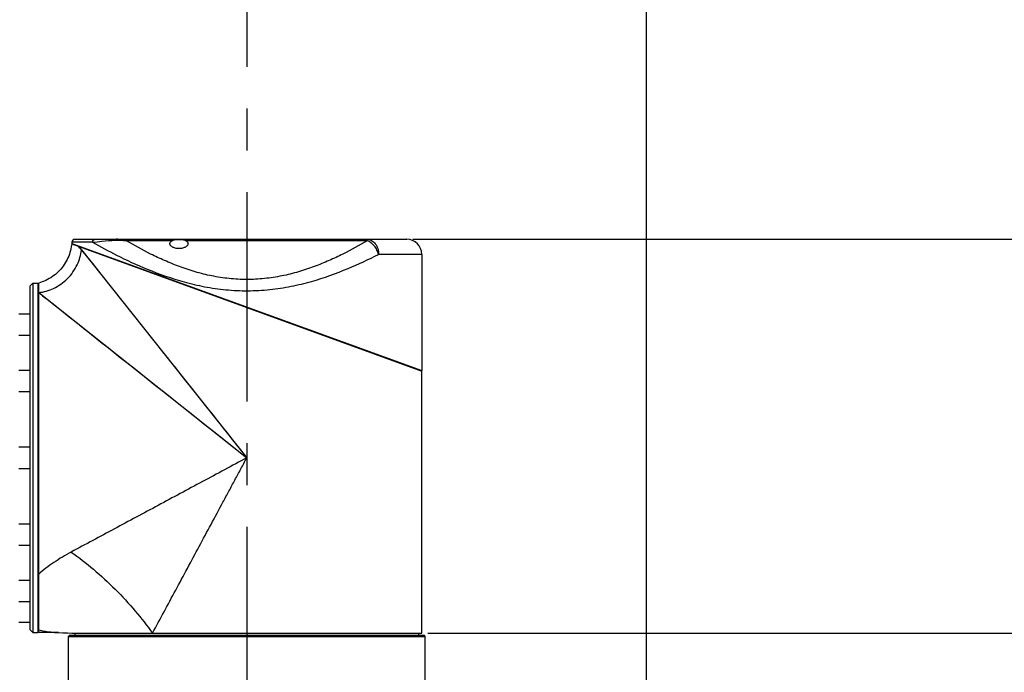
# Model space of a CAD drawing. Header units: millimetres. Extents: x 20 to 4180, y 42 to 2950.
# Tile 12 of 133: x 1487 to 1895, y 719 to 990. Entities that reach past the tile are written whole.
import ezdxf

# ---------------------------------------------------------------- set-up
doc = ezdxf.new("R2010")
doc.units = ezdxf.units.MM
doc.header["$LTSCALE"] = 231.275
doc.linetypes.add('CENTER', pattern=[0.6, 0.375, -0.075, 0.075, -0.075])
doc.layers.get('0').update_dxf_attribs({"linetype": 'CONTINUOUS'})
for name, color, linetype in [('BASE_ASM_PBL1', 7, 'CONTINUOUS'), ('DEFAULT_1', 7, 'CENTER'), ('FRONT_VIEW_VBL0', 7, 'CONTINUOUS'), ('MIDDLE_ASM_PBL4', 7, 'CONTINUOUS')]:
    doc.layers.add(name, color=color, linetype=linetype)
doc.styles.get("Standard").update_dxf_attribs({"font": 'malgun.ttf'})
doc.dimstyles.new('DIMSTYLE_1', dxfattribs={"dimtxt": 20, "dimasz": 7.5, "dimexe": 1, "dimexo": 0.5, "dimgap": 1, "dimtad": 1, "dimlfac": 0.8, "dimdsep": 46, "dimtxsty": 'Standard', "dimblk": '_FILLED', "dimblk1": '_FILLED', "dimblk2": '_FILLED', "dimcen": 0.09, "dimclrt": 134, "dimazin": 2, "dimtp": 0.5, "dimtm": 0.5, "dimtfac": 1, "dimtofl": 0, "dimtmove": 0, "dimatfit": 3, "dimldrblk": '_FILLED', "dimfxl": 1, "dimtolj": 1, "dimarcsym": 0})
doc.dimstyles.new('DIMSTYLE_2', dxfattribs={"dimtxt": 20, "dimasz": 7.5, "dimexe": 1, "dimexo": 0.5, "dimgap": 1, "dimtad": 1, "dimlfac": 0.8, "dimdsep": 46, "dimtxsty": 'Standard', "dimblk": '_FILLED', "dimblk1": '_FILLED', "dimblk2": '_FILLED', "dimcen": 0.09, "dimclrt": 134, "dimazin": 2, "dimtp": 0.8, "dimtm": 0.8, "dimtfac": 1, "dimtofl": 0, "dimtmove": 0, "dimatfit": 3, "dimldrblk": '_FILLED', "dimfxl": 1, "dimtolj": 1, "dimarcsym": 0})

# ---------------------------------------------------------------- blocks, each defined once
blk = doc.blocks.new('_FILLED')
at = {"color": 0, "linetype": 'ByBlock'}
blk.add_solid([(0, 0), (-1, 0.2), (-1, -0.2)], dxfattribs=at)
blk = doc.blocks.new('*D19')
at = {"color": 134, "transparency": 16777216}
for p, q in [((697.99, 967.45), (697.99, 1515.58)), ((1746.42, 555.2), (1746.42, 1515.58)), ((697.99, 1510.58), (1222.21, 1510.58)), ((1746.42, 1510.58), (1222.21, 1510.58))]:
    blk.add_line(p, q, dxfattribs=at)
at = {"color": 134, "transparency": 16777216, "xscale": 7.5, "yscale": 7.5, "zscale": 7.5, "rotation": 180}
blk.add_blockref('_FILLED', (697.99, 1510.58), dxfattribs=at)
at = {"color": 134, "transparency": 16777216, "xscale": 7.5, "yscale": 7.5, "zscale": 7.5}
blk.add_blockref('_FILLED', (1746.42, 1510.58), dxfattribs=at)
at = {"color": 134, "transparency": 16777216, "insert": (1222.21, 1535.58), "char_height": 20, "width": 82.7407, "attachment_point": 2, "line_spacing_factor": 0.9}
blk.add_mtext('838.74', dxfattribs=at)
blk = doc.blocks.new('*D23')
at = {"color": 134, "transparency": 16777216}
for p, q in [((1649.55, 874.33), (1989.92, 874.33)), ((1984.92, 874.33), (1984.92, 662.58)), ((1984.92, 450.83), (1984.92, 662.58)), ((1663.3, 450.83), (1989.92, 450.83))]:
    blk.add_line(p, q, dxfattribs=at)
at = {"color": 134, "transparency": 16777216, "xscale": 7.5, "yscale": 7.5, "zscale": 7.5}
for p, rotation in [((1984.92, 874.33), 90), ((1984.92, 450.83), 270)]:
    blk.add_blockref('_FILLED', p, dxfattribs=dict(at, rotation=rotation))
at = {"color": 134, "transparency": 16777216, "insert": (1959.92, 662.58), "char_height": 20, "width": 67.4074, "attachment_point": 2, "rotation": 90, "line_spacing_factor": 0.9}
blk.add_mtext('338.8', dxfattribs=at)
blk = doc.blocks.new('*D22')
at = {"color": 134, "transparency": 16777216}
for p, q in [((1655.8, 710.95), (1939.92, 710.95)), ((1934.92, 710.95), (1934.92, 580.89)), ((1934.92, 450.83), (1934.92, 580.89)), ((1663.3, 450.83), (1939.92, 450.83))]:
    blk.add_line(p, q, dxfattribs=at)
at = {"color": 134, "transparency": 16777216, "xscale": 7.5, "yscale": 7.5, "zscale": 7.5}
for p, rotation in [((1934.92, 710.95), 90), ((1934.92, 450.83), 270)]:
    blk.add_blockref('_FILLED', p, dxfattribs=dict(at, rotation=rotation))
at = {"color": 134, "transparency": 16777216, "insert": (1909.92, 580.89), "char_height": 20, "width": 67.4074, "attachment_point": 2, "rotation": 90, "line_spacing_factor": 0.9}
blk.add_mtext('208.1', dxfattribs=at)
blk = doc.blocks.new('BASE_ASM_PBL1', base_point=(1306.457, 940.705))
at = {"layer": 'BASE_ASM_PBL1', "color": 7}
for p, q in [((1507.545, 710.205), (1654.045, 710.205)), ((1509.545, 710.955), (1509.545, 710.205)), ((1652.045, 710.205), (1652.045, 710.955)), ((1506.92, 709.58), (1654.67, 709.58)), ((1506.92, 688.955), (1506.92, 709.58)), ((1654.67, 688.955), (1654.67, 709.58))]:
    blk.add_line(p, q, dxfattribs=at)
for centre, start, end in [((1507.545, 709.58), 90, 180), ((1654.045, 709.58), 0, 90)]:
    blk.add_arc(centre, 0.625, start, end, dxfattribs=at)
at = {"layer": 'BASE_ASM_PBL1', "color": 134}
for base, p1, p2, angle, dimstyle, picture, middle in [((697.994, 1510.58), (1746.42, 554.705), (697.994, 966.955), 180, 'DIMSTYLE_2', '*D19', (1222.363, 1510.58)), ((1984.92, 874.33), (1662.795, 450.83), (1649.045, 874.33), 90, 'DIMSTYLE_1', '*D23', (1984.92, 662.678))]:
    dim = blk.add_linear_dim(base=base, p1=p1, p2=p2, angle=angle, dimstyle=dimstyle, dxfattribs=at)
    dim.commit()
    dim.dimension.update_dxf_attribs({"geometry": picture, "text_midpoint": middle, "dimtype": 160})
blk = doc.blocks.new('MIDDLE_ASM_PBL4', base_point=(1442.858, 662.58))
at = {"layer": 'MIDDLE_ASM_PBL4', "color": 7}
for p, q in [((1509.545, 874.33), (1647.045, 874.33)), ((1549.79, 873.705), (1530.905, 873.705)), ((1630.686, 873.705), (1555.551, 873.705)), ((1630.686, 873.705), (1630.686, 874.33)), ((1508.21, 872.486), (1653.295, 819.705)), ((1516.853, 873.08), (1508.295, 873.08)), ((1508.295, 873.08), (1508.295, 872.58)), ((1508.295, 872.58), (1653.295, 819.955)), ((1510.92, 871.5), (1510.92, 871.627)), ((1512.268, 869.954), (1580.795, 783.705)), ((1653.295, 868.08), (1635.393, 868.08)), ((1653.295, 868.08), (1653.295, 819.955)), ((1490.92, 854.955), (1492.17, 856.205)), ((1490.92, 854.955), (1490.92, 712.455)), ((1492.17, 856.205), (1494.295, 856.205)), ((1492.17, 856.205), (1492.17, 711.205)), ((1494.295, 711.205), (1494.295, 856.205)), ((1494.295, 853.705), (1494.545, 853.705)), ((1494.545, 711.205), (1494.545, 856.205)), ((1553.307, 856.08), (1553.759, 856.08)), ((1494.545, 852.233), (1580.795, 783.705)), ((1496.161, 850.948), (1498.054, 849.445)), ((1504.133, 844.615), (1507.163, 842.207)), ((1490.92, 843.289), (1486.358, 843.289)), ((1486.358, 834.539), (1490.92, 834.539)), ((1545.863, 827.671), (1548.274, 824.637)), ((1652.295, 820.318), (1652.295, 820.069)), ((1490.92, 819.955), (1486.358, 819.955)), ((1653.295, 710.955), (1653.295, 819.705)), ((1486.358, 811.205), (1490.92, 811.205)), ((1490.92, 788.08), (1486.358, 788.08)), ((1486.358, 779.33), (1490.92, 779.33)), ((1490.92, 756.205), (1486.358, 756.205)), ((1486.358, 747.455), (1490.92, 747.455)), ((1490.92, 732.871), (1486.358, 732.871)), ((1486.358, 724.121), (1490.92, 724.121)), ((1486.358, 715.58), (1490.92, 715.58)), ((1490.92, 712.455), (1492.17, 711.205)), ((1492.17, 711.205), (1494.295, 711.205)), ((1494.295, 713.705), (1494.545, 713.705)), ((1502.711, 711.205), (1494.545, 711.205)), ((1508.295, 710.955), (1653.295, 710.955))]:
    blk.add_line(p, q, dxfattribs=at)
for points in [[(1508.21, 872.486), (1508.151, 871.949), (1508.037, 871.171), (1507.89, 870.397), (1507.711, 869.63), (1507.5, 868.871), (1507.256, 868.121), (1506.982, 867.381), (1506.676, 866.654), (1506.34, 865.939), (1505.974, 865.239), (1505.578, 864.555), (1505.154, 863.887), (1504.703, 863.239), (1504.224, 862.609), (1503.719, 862.001), (1503.189, 861.414), (1502.635, 860.851), (1502.057, 860.311), (1501.458, 859.797), (1500.838, 859.308), (1500.199, 858.846), (1499.541, 858.412), (1498.865, 858.006), (1498.174, 857.629), (1497.467, 857.282), (1496.747, 856.964), (1496.015, 856.677), (1495.271, 856.422), (1494.545, 856.205)], [(1512.268, 869.954), (1512.883, 869.181), (1515.054, 866.448)], [(1515.054, 866.448), (1516.793, 864.26), (1519.883, 860.37)], [(1498.054, 849.445), (1499.11, 848.606), (1500.243, 847.706), (1501.456, 846.742), (1502.752, 845.712)], [(1507.163, 842.207), (1508.818, 840.892), (1510.572, 839.499), (1512.426, 838.026), (1514.383, 836.471), (1516.444, 834.834), (1518.611, 833.112), (1520.887, 831.304), (1523.272, 829.409), (1525.768, 827.426), (1528.374, 825.355), (1531.088, 823.199), (1533.909, 820.958), (1536.837, 818.631), (1539.871, 816.22), (1543.001, 813.734), (1546.214, 811.182), (1549.522, 808.553)], [(1550.761, 821.507), (1553.312, 818.295), (1555.941, 814.987), (1558.669, 811.554)], [(1561.443, 808.062), (1564.14, 804.667), (1566.655, 801.501), (1568.91, 798.664)], [(1556.447, 803.051), (1559.842, 800.354), (1563.007, 797.84), (1565.842, 795.586), (1568.3, 793.633), (1572.533, 790.273)], [(1570.863, 796.206), (1572.597, 794.021), (1574.225, 791.971), (1575.849, 789.925), (1577.5, 787.847), (1579.156, 785.764), (1580.795, 783.705)], [(1572.533, 790.273), (1574.578, 788.649), (1576.655, 786.999), (1578.737, 785.344), (1580.795, 783.705)], [(1502.711, 711.205), (1504.589, 711.177), (1506.471, 711.092), (1508.295, 710.955)]]:
    blk.add_lwpolyline(points, dxfattribs=at)
for centre, radius, start, end in [((1509.545, 873.08), 1.25, 90, 180), ((1647.045, 868.08), 6.25, 0, 90), ((1478.801, 843.439), 42.698, 38.38944, 41.02802)]:
    blk.add_arc(centre, radius, start, end, dxfattribs=at)
for points, knots in [([(1516.853, 873.08), (1516.853, 873.235), (1516.906, 873.557), (1517.146, 873.979), (1517.52, 874.265), (1517.817, 874.33), (1517.956, 874.33)], [0, 0, 0, 0, 0.2539201, 0.520442, 0.7740495, 1, 1, 1, 1]), ([(1516.853, 873.08), (1518.159, 873.247), (1521.295, 873.587), (1524.437, 873.854), (1526.269, 873.985)], [0, 0, 0, 0, 0.4175137, 1, 1, 1, 1]), ([(1526.269, 873.985), (1526.297, 874.037), (1526.356, 874.129), (1526.462, 874.242), (1526.581, 874.313), (1526.667, 874.33), (1526.707, 874.33)], [0, 0, 0, 0, 0.2993302, 0.5613456, 0.790425, 1, 1, 1, 1]), ([(1526.269, 873.985), (1527.036, 874.04), (1528.592, 874.031), (1530.134, 873.839), (1530.905, 873.705)], [0, 0, 0, 0, 0.4953997, 1, 1, 1, 1]), ([(1530.905, 873.705), (1530.209, 873.897), (1528.822, 874.203), (1527.403, 874.33), (1526.707, 874.33)], [0, 0, 0, 0, 0.5091334, 1, 1, 1, 1]), ([(1630.686, 873.705), (1627.397, 871.768), (1622.199, 868.91), (1614.831, 865.436), (1608.702, 862.933), (1602.167, 860.748), (1595.278, 859.03), (1588.1, 857.921), (1580.77, 857.539), (1573.462, 857.925), (1566.307, 859.032), (1559.428, 860.747), (1552.892, 862.932), (1546.753, 865.439), (1539.39, 868.911), (1534.19, 871.77), (1530.905, 873.705)], [0, 0, 0, 0, 0.1079792, 0.1675763, 0.2303451, 0.2951372, 0.3622987, 0.4309285, 0.5002467, 0.5695443, 0.6375351, 0.7047442, 0.769806, 0.8323236, 0.8921762, 1, 1, 1, 1]), ([(1548.92, 872.505), (1548.92, 872.615), (1548.96, 872.844), (1549.134, 873.167), (1549.417, 873.463), (1549.656, 873.627), (1549.79, 873.705)], [0, 0, 0, 0, 0.2132107, 0.4417483, 0.700735, 1, 1, 1, 1]), ([(1555.551, 873.705), (1555.373, 873.809), (1554.953, 873.97), (1554.258, 874.099), (1553.484, 874.164), (1552.67, 874.183), (1551.857, 874.164), (1551.083, 874.099), (1550.388, 873.97), (1549.968, 873.809), (1549.79, 873.705)], [0, 0, 0, 0, 0.1052128, 0.2260413, 0.3595996, 0.5, 0.6404004, 0.7739588, 0.8947872, 1, 1, 1, 1]), ([(1555.551, 873.705), (1555.685, 873.627), (1555.924, 873.463), (1556.207, 873.167), (1556.381, 872.844), (1556.42, 872.615), (1556.42, 872.505)], [0, 0, 0, 0, 0.299265, 0.5582517, 0.7867893, 1, 1, 1, 1]), ([(1630.686, 874.33), (1630.995, 874.33), (1631.624, 874.247), (1632.519, 873.88), (1633.34, 873.291), (1634.314, 872.217), (1635.167, 870.458), (1635.393, 868.886), (1635.393, 868.08)], [0, 0, 0, 0, 0.1074418, 0.217881, 0.3336547, 0.4560484, 0.7194045, 1, 1, 1, 1]), ([(1635.393, 868.08), (1635.244, 868.701), (1634.901, 869.629), (1634.243, 870.775), (1633.641, 871.594), (1632.956, 872.317), (1632.015, 873.093), (1631.222, 873.521), (1630.686, 873.705)], [0, 0, 0, 0, 0.2517454, 0.3854737, 0.5198586, 0.6513389, 0.7767974, 1, 1, 1, 1]), ([(1494.546, 852.232), (1496.671, 852.459), (1499.92, 853.397), (1503.801, 855.681), (1506.533, 857.967), (1508.819, 860.699), (1511.104, 864.58), (1512.041, 867.829), (1512.268, 869.954)], [0, 0, 0, 0, 0.2379832, 0.3674258, 0.4999992, 0.6325728, 0.7620157, 1, 1, 1, 1]), ([(1516.853, 873.08), (1520.108, 871.251), (1527.528, 867.275), (1540.064, 861.466), (1552.335, 857.133), (1563.311, 854.54), (1572.146, 853.254), (1581.2, 852.831), (1590.273, 853.337), (1599.09, 854.7), (1610.016, 857.369), (1622.176, 861.738), (1631.25, 865.981), (1635.393, 868.08)], [0, 0, 0, 0, 0.089662, 0.2020775, 0.3315584, 0.4013402, 0.4726512, 0.5456738, 0.618621, 0.6905144, 0.7596351, 0.8884649, 1, 1, 1, 1]), ([(1556.42, 872.505), (1556.42, 872.382), (1556.371, 872.123), (1556.164, 871.758), (1555.834, 871.417), (1555.386, 871.107), (1554.827, 870.841), (1553.923, 870.558), (1552.67, 870.416), (1551.418, 870.558), (1550.514, 870.841), (1549.955, 871.107), (1549.507, 871.417), (1549.177, 871.758), (1548.97, 872.123), (1548.92, 872.382), (1548.92, 872.505)], [0, 0, 0, 0, 0.0398076, 0.0837635, 0.1343533, 0.192924, 0.259874, 0.3346748, 0.5, 0.6653252, 0.740126, 0.807076, 0.8656467, 0.9162365, 0.9601924, 1, 1, 1, 1]), ([(1580.795, 783.705), (1577.729, 782.049), (1571.592, 778.752), (1562.389, 773.823), (1553.215, 768.888), (1544.065, 763.981), (1534.965, 759.089), (1525.92, 754.236), (1516.955, 749.418), (1511.004, 746.224), (1508.046, 744.635)], [0, 0, 0, 0, 0.1266095, 0.2530861, 0.3792899, 0.5050712, 0.6302569, 0.7546486, 0.8779976, 1, 1, 1, 1]), ([(1541.726, 710.955), (1543.315, 713.913), (1546.508, 719.864), (1551.326, 728.829), (1556.18, 737.874), (1561.072, 746.974), (1565.978, 756.124), (1570.088, 763.764), (1573.376, 769.894), (1575.843, 774.498), (1578.315, 779.103), (1579.968, 782.171), (1580.795, 783.705)], [0, 0, 0, 0, 0.1220017, 0.2453496, 0.3697402, 0.4949254, 0.620707, 0.7469115, 0.8101252, 0.8733892, 0.9366864, 1, 1, 1, 1]), ([(1508.046, 744.635), (1505.58, 743.311), (1502.006, 741.181), (1497.576, 737.989), (1495.522, 736.298), (1494.545, 735.43)], [0, 0, 0, 0, 0.5128518, 0.7606321, 1, 1, 1, 1]), ([(1508.046, 744.635), (1511.213, 742.388), (1517.504, 737.473), (1526.376, 729.285), (1534.564, 720.413), (1539.479, 714.122), (1541.726, 710.955)], [0, 0, 0, 0, 0.2435835, 0.5000006, 0.7564174, 1, 1, 1, 1]), ([(1494.545, 712.326), (1494.916, 712.233), (1495.668, 712.061), (1496.813, 711.843), (1497.978, 711.658), (1498.956, 711.53), (1499.736, 711.443), (1500.309, 711.385), (1500.865, 711.335), (1501.394, 711.292), (1501.87, 711.257), (1502.234, 711.234), (1502.457, 711.22), (1502.603, 711.212), (1502.64, 711.208), (1502.72, 711.205), (1502.711, 711.205)], [0, 0, 0, 0, 0.1387469, 0.2802584, 0.4236856, 0.5675136, 0.6387579, 0.7088107, 0.7769634, 0.8418335, 0.9012426, 0.9515524, 0.9715832, 0.9869063, 0.9966493, 1, 1, 1, 1])]:
    blk.add_open_spline(points, degree=3, knots=knots, dxfattribs=at)
at = {"layer": 'MIDDLE_ASM_PBL4', "color": 134}
dim = blk.add_linear_dim(base=(1934.92, 450.83), p1=(1655.295, 710.955), p2=(1662.795, 450.83), angle=270, dimstyle='DIMSTYLE_1', dxfattribs=at)
dim.commit()
dim.dimension.update_dxf_attribs({"geometry": '*D22', "text_midpoint": (1934.92, 580.695), "dimtype": 160})
blk = doc.blocks.new('FRONT_VIEW_VBL0', base_point=(1231.46, 940.7))
at = {"layer": 'BASE_ASM_PBL1'}
blk.add_blockref('BASE_ASM_PBL1', (1306.46, 940.7), dxfattribs=at)
at = {"layer": 'MIDDLE_ASM_PBL4'}
blk.add_blockref('MIDDLE_ASM_PBL4', (1442.86, 662.58), dxfattribs=at)

msp = doc.modelspace()

# ---------------------------------------------------------------- linework, layer by layer
at = {"layer": 'DEFAULT_1', "color": 1}
msp.add_line((1581.235, 2028.125), (1581.235, 465), dxfattribs=at)

# ---------------------------------------------------------------- block references
at = {"layer": 'FRONT_VIEW_VBL0'}
msp.add_blockref('FRONT_VIEW_VBL0', (1231.912, 964.875), dxfattribs=at)

doc.saveas('drawing.dxf')
